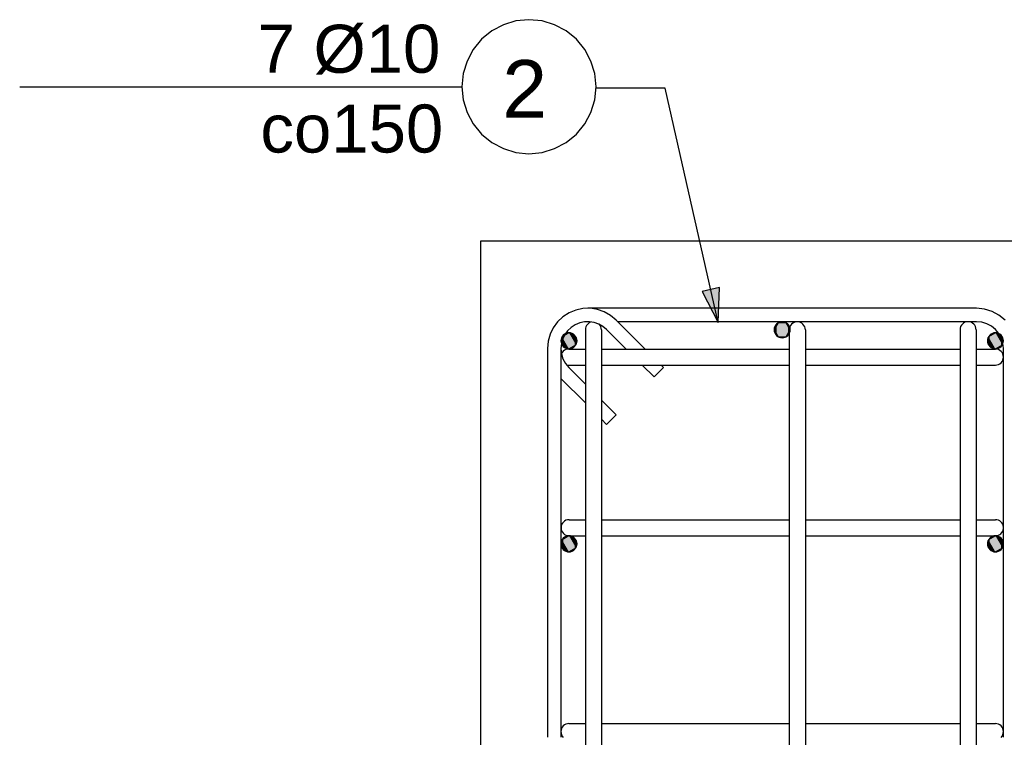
# Model space of a CAD drawing. Header units: millimetres. Extents: x -288865 to 11255, y 102926 to 380857.
# Tile 67 of 142: x -144636 to -143168, y 247072 to 248143. Entities that reach past the tile are written whole.
import ezdxf

# ---------------------------------------------------------------- set-up
doc = ezdxf.new("R2010")
doc.units = ezdxf.units.MM
doc.header["$MEASUREMENT"] = 0
doc.styles.add('ARIAL', font='arial.ttf')

# ---------------------------------------------------------------- blocks, each defined once
blk = doc.blocks.new('DwgObject-66210877-3474 - 1303')
at = {"linetype": 'Continuous'}
for points in [[(21173.7, 1933.5), (21149.6, 1979.3), (21173.7, 1984.8)], [(21173.7, 1933.5), (21173.7, 1984.8), (21175.8, 1985.3)], [(21263.1, 1912.1), (21257.1, 1922.5), (21263.1, 1932.9)], [(21257.3, 1920.1), (21257.1, 1922.5), (21257.3, 1924.8)], [(21258, 1917.9), (21257.3, 1924.8), (21258, 1927.1)], [(21257.3, 1920.1), (21257.3, 1924.8), (21258, 1917.9)], [(21259.1, 1915.8), (21258, 1927.1), (21259.1, 1929.1)], [(21258, 1917.9), (21258, 1927.1), (21259.1, 1915.8)], [(21260.6, 1914), (21259.1, 1929.1), (21260.6, 1931)], [(21259.1, 1915.8), (21259.1, 1929.1), (21260.6, 1914)], [(21262.4, 1912.5), (21260.6, 1931), (21262.4, 1932.5)], [(21260.6, 1914), (21260.6, 1931), (21262.4, 1912.5)], [(21264.5, 1911.4), (21262.4, 1932.5), (21264.5, 1933.6)], [(21262.4, 1912.5), (21262.4, 1932.5), (21264.5, 1911.4)], [(21263.1, 1912.1), (21263.1, 1932.9), (21275.1, 1912.1)], [(21275.1, 1912.1), (21263.1, 1932.9), (21275.1, 1932.9)], [(21266.7, 1910.7), (21264.5, 1933.6), (21266.7, 1934.3)], [(21264.5, 1911.4), (21264.5, 1933.6), (21266.7, 1910.7)], [(21269.1, 1910.5), (21266.7, 1934.3), (21269.1, 1934.5)], [(21266.7, 1910.7), (21266.7, 1934.3), (21269.1, 1910.5)], [(21269.1, 1910.5), (21269.1, 1934.5), (21271.4, 1910.7)], [(21271.4, 1910.7), (21269.1, 1934.5), (21271.4, 1934.3)], [(21271.4, 1910.7), (21271.4, 1934.3), (21273.7, 1911.4)], [(21273.7, 1911.4), (21271.4, 1934.3), (21273.7, 1933.6)], [(21273.7, 1911.4), (21273.7, 1933.6), (21275.7, 1912.5)], [(21275.7, 1912.5), (21273.7, 1933.6), (21275.7, 1932.5)], [(21275.1, 1912.1), (21275.1, 1932.9), (21281.1, 1922.5)], [(21275.7, 1912.5), (21275.7, 1932.5), (21277.5, 1914)], [(21277.5, 1914), (21275.7, 1932.5), (21277.5, 1931)], [(21277.5, 1914), (21277.5, 1931), (21279, 1915.8)], [(21279, 1915.8), (21277.5, 1931), (21279, 1929.1)], [(21279, 1915.8), (21279, 1929.1), (21280.1, 1917.9)], [(21280.1, 1917.9), (21279, 1929.1), (21280.1, 1927.1)], [(21280.1, 1917.9), (21280.1, 1927.1), (21280.8, 1920.1)], [(21280.8, 1920.1), (21280.1, 1927.1), (21280.8, 1924.8)], [(21280.8, 1920.1), (21280.8, 1924.8), (21281.1, 1922.5)], [(20940, 1901.3), (20939.3, 1908.3), (20940, 1910.5)], [(20941.1, 1899.2), (20940, 1910.5), (20941.1, 1912.6)], [(20940, 1901.3), (20940, 1910.5), (20941.1, 1899.2)], [(20951.1, 1893.9), (20940.7, 1911.9), (20951.1, 1917.9)], [(20940.7, 1899.9), (20940.7, 1911.9), (20951.1, 1893.9)], [(20942.6, 1897.4), (20941.1, 1912.6), (20942.6, 1914.4)], [(20941.1, 1899.2), (20941.1, 1912.6), (20942.6, 1897.4)], [(20944.4, 1895.9), (20942.6, 1914.4), (20944.4, 1915.9)], [(20942.6, 1897.4), (20942.6, 1914.4), (20944.4, 1895.9)], [(20946.5, 1894.8), (20944.4, 1915.9), (20946.5, 1917)], [(20944.4, 1895.9), (20944.4, 1915.9), (20946.5, 1894.8)], [(20948.7, 1894.1), (20946.5, 1917), (20948.7, 1917.7)], [(20946.5, 1894.8), (20946.5, 1917), (20948.7, 1894.1)], [(20951.1, 1893.9), (20948.7, 1917.7), (20951.1, 1917.9)], [(20948.7, 1894.1), (20948.7, 1917.7), (20951.1, 1893.9)], [(20951.1, 1893.9), (20951.1, 1917.9), (20961.5, 1899.9)], [(20961.5, 1899.9), (20951.1, 1917.9), (20961.5, 1911.9)], [(20951.1, 1893.9), (20951.1, 1917.9), (20953.4, 1894.1)], [(20953.4, 1894.1), (20951.1, 1917.9), (20953.4, 1917.7)], [(20953.4, 1894.1), (20953.4, 1917.7), (20955.7, 1894.8)], [(20955.7, 1894.8), (20953.4, 1917.7), (20955.7, 1917)], [(20955.7, 1894.8), (20955.7, 1917), (20957.7, 1895.9)], [(20957.7, 1895.9), (20955.7, 1917), (20957.7, 1915.9)], [(20957.7, 1895.9), (20957.7, 1915.9), (20959.5, 1897.4)], [(20959.5, 1897.4), (20957.7, 1915.9), (20959.5, 1914.4)], [(20959.5, 1897.4), (20959.5, 1914.4), (20961, 1899.2)], [(20961, 1899.2), (20959.5, 1914.4), (20961, 1912.6)], [(20961, 1899.2), (20961, 1912.6), (20962.1, 1901.3)], [(20962.1, 1901.3), (20961, 1912.6), (20962.1, 1910.5)], [(20962.1, 1901.3), (20962.1, 1910.5), (20962.8, 1903.6)], [(20962.8, 1903.6), (20962.1, 1910.5), (20962.8, 1908.3)], [(21576, 1901.3), (21575.3, 1908.3), (21576, 1910.5)], [(21577.1, 1899.2), (21576, 1910.5), (21577.1, 1912.6)], [(21576, 1901.3), (21576, 1910.5), (21577.1, 1899.2)], [(21587.1, 1893.9), (21576.7, 1911.9), (21587.1, 1917.9)], [(21576.7, 1899.9), (21576.7, 1911.9), (21587.1, 1893.9)], [(21578.6, 1897.4), (21577.1, 1912.6), (21578.6, 1914.4)], [(21577.1, 1899.2), (21577.1, 1912.6), (21578.6, 1897.4)], [(21580.4, 1895.9), (21578.6, 1914.4), (21580.4, 1915.9)], [(21578.6, 1897.4), (21578.6, 1914.4), (21580.4, 1895.9)], [(21582.5, 1894.8), (21580.4, 1915.9), (21582.5, 1917)], [(21580.4, 1895.9), (21580.4, 1915.9), (21582.5, 1894.8)], [(21584.7, 1894.1), (21582.5, 1917), (21584.7, 1917.7)], [(21582.5, 1894.8), (21582.5, 1917), (21584.7, 1894.1)], [(21587.1, 1893.9), (21584.7, 1917.7), (21587.1, 1917.9)], [(21584.7, 1894.1), (21584.7, 1917.7), (21587.1, 1893.9)], [(21587.1, 1893.9), (21587.1, 1917.9), (21597.5, 1899.9)], [(21597.5, 1899.9), (21587.1, 1917.9), (21597.5, 1911.9)], [(21587.1, 1893.9), (21587.1, 1917.9), (21589.4, 1894.1)], [(21589.4, 1894.1), (21587.1, 1917.9), (21589.4, 1917.7)], [(21589.4, 1894.1), (21589.4, 1917.7), (21591.7, 1894.8)], [(21591.7, 1894.8), (21589.4, 1917.7), (21591.7, 1917)], [(21591.7, 1894.8), (21591.7, 1917), (21593.7, 1895.9)], [(21593.7, 1895.9), (21591.7, 1917), (21593.7, 1915.9)], [(21593.7, 1895.9), (21593.7, 1915.9), (21595.5, 1897.4)], [(21595.5, 1897.4), (21593.7, 1915.9), (21595.5, 1914.4)], [(21595.5, 1897.4), (21595.5, 1914.4), (21597, 1899.2)], [(21597, 1899.2), (21595.5, 1914.4), (21597, 1912.6)], [(21597, 1899.2), (21597, 1912.6), (21598.1, 1901.3)], [(21598.1, 1901.3), (21597, 1912.6), (21598.1, 1910.5)], [(21598.1, 1901.3), (21598.1, 1910.5), (21598.8, 1903.6)], [(21598.8, 1903.6), (21598.1, 1910.5), (21598.8, 1908.3)], [(20939.3, 1903.6), (20939.1, 1905.9), (20939.3, 1908.3)], [(20939.3, 1903.6), (20939.3, 1908.3), (20940, 1901.3)], [(20962.8, 1903.6), (20962.8, 1908.3), (20963.1, 1905.9)], [(21575.3, 1903.6), (21575.1, 1905.9), (21575.3, 1908.3)], [(21575.3, 1903.6), (21575.3, 1908.3), (21576, 1901.3)], [(21598.8, 1903.6), (21598.8, 1908.3), (21599.1, 1905.9)], [(20939.3, 1600.7), (20939.1, 1603.1), (20939.3, 1605.4)], [(20940, 1598.5), (20939.3, 1605.4), (20940, 1607.7)], [(20939.3, 1600.7), (20939.3, 1605.4), (20940, 1598.5)], [(20941.1, 1596.4), (20940, 1607.7), (20941.1, 1609.7)], [(20940, 1598.5), (20940, 1607.7), (20941.1, 1596.4)], [(20951.1, 1591.1), (20940.7, 1609.1), (20951.1, 1615.1)], [(20940.7, 1597.1), (20940.7, 1609.1), (20951.1, 1591.1)], [(20942.6, 1594.6), (20941.1, 1609.7), (20942.6, 1611.6)], [(20941.1, 1596.4), (20941.1, 1609.7), (20942.6, 1594.6)], [(20944.4, 1593.1), (20942.6, 1611.6), (20944.4, 1613)], [(20942.6, 1594.6), (20942.6, 1611.6), (20944.4, 1593.1)], [(20946.5, 1592), (20944.4, 1613), (20946.5, 1614.2)], [(20944.4, 1593.1), (20944.4, 1613), (20946.5, 1592)], [(20948.7, 1591.3), (20946.5, 1614.2), (20948.7, 1614.8)], [(20946.5, 1592), (20946.5, 1614.2), (20948.7, 1591.3)], [(20951.1, 1591.1), (20948.7, 1614.8), (20951.1, 1615.1)], [(20948.7, 1591.3), (20948.7, 1614.8), (20951.1, 1591.1)], [(20951.1, 1591.1), (20951.1, 1615.1), (20961.5, 1597.1)], [(20961.5, 1597.1), (20951.1, 1615.1), (20961.5, 1609.1)], [(20951.1, 1591.1), (20951.1, 1615.1), (20953.4, 1591.3)], [(20953.4, 1591.3), (20951.1, 1615.1), (20953.4, 1614.8)], [(20953.4, 1591.3), (20953.4, 1614.8), (20955.7, 1592)], [(20955.7, 1592), (20953.4, 1614.8), (20955.7, 1614.2)], [(20955.7, 1592), (20955.7, 1614.2), (20957.7, 1593.1)], [(20957.7, 1593.1), (20955.7, 1614.2), (20957.7, 1613)], [(20957.7, 1593.1), (20957.7, 1613), (20959.5, 1594.6)], [(20959.5, 1594.6), (20957.7, 1613), (20959.5, 1611.6)], [(20959.5, 1594.6), (20959.5, 1611.6), (20961, 1596.4)], [(20961, 1596.4), (20959.5, 1611.6), (20961, 1609.7)], [(20961, 1596.4), (20961, 1609.7), (20962.1, 1598.5)], [(20962.1, 1598.5), (20961, 1609.7), (20962.1, 1607.7)], [(20962.1, 1598.5), (20962.1, 1607.7), (20962.8, 1600.7)], [(20962.8, 1600.7), (20962.1, 1607.7), (20962.8, 1605.4)], [(20962.8, 1600.7), (20962.8, 1605.4), (20963.1, 1603.1)], [(21575.3, 1600.7), (21575.1, 1603.1), (21575.3, 1605.4)], [(21576, 1598.5), (21575.3, 1605.4), (21576, 1607.7)], [(21575.3, 1600.7), (21575.3, 1605.4), (21576, 1598.5)], [(21577.1, 1596.4), (21576, 1607.7), (21577.1, 1609.7)], [(21576, 1598.5), (21576, 1607.7), (21577.1, 1596.4)], [(21587.1, 1591.1), (21576.7, 1609.1), (21587.1, 1615.1)], [(21576.7, 1597.1), (21576.7, 1609.1), (21587.1, 1591.1)], [(21578.6, 1594.6), (21577.1, 1609.7), (21578.6, 1611.6)], [(21577.1, 1596.4), (21577.1, 1609.7), (21578.6, 1594.6)], [(21580.4, 1593.1), (21578.6, 1611.6), (21580.4, 1613)], [(21578.6, 1594.6), (21578.6, 1611.6), (21580.4, 1593.1)], [(21582.5, 1592), (21580.4, 1613), (21582.5, 1614.2)], [(21580.4, 1593.1), (21580.4, 1613), (21582.5, 1592)], [(21584.7, 1591.3), (21582.5, 1614.2), (21584.7, 1614.8)], [(21582.5, 1592), (21582.5, 1614.2), (21584.7, 1591.3)], [(21587.1, 1591.1), (21584.7, 1614.8), (21587.1, 1615.1)], [(21584.7, 1591.3), (21584.7, 1614.8), (21587.1, 1591.1)], [(21587.1, 1591.1), (21587.1, 1615.1), (21597.5, 1597.1)], [(21597.5, 1597.1), (21587.1, 1615.1), (21597.5, 1609.1)], [(21587.1, 1591.1), (21587.1, 1615.1), (21589.4, 1591.3)], [(21589.4, 1591.3), (21587.1, 1615.1), (21589.4, 1614.8)], [(21589.4, 1591.3), (21589.4, 1614.8), (21591.7, 1592)], [(21591.7, 1592), (21589.4, 1614.8), (21591.7, 1614.2)], [(21591.7, 1592), (21591.7, 1614.2), (21593.7, 1593.1)], [(21593.7, 1593.1), (21591.7, 1614.2), (21593.7, 1613)], [(21593.7, 1593.1), (21593.7, 1613), (21595.5, 1594.6)], [(21595.5, 1594.6), (21593.7, 1613), (21595.5, 1611.6)], [(21595.5, 1594.6), (21595.5, 1611.6), (21597, 1596.4)], [(21597, 1596.4), (21595.5, 1611.6), (21597, 1609.7)], [(21597, 1596.4), (21597, 1609.7), (21598.1, 1598.5)], [(21598.1, 1598.5), (21597, 1609.7), (21598.1, 1607.7)], [(21598.1, 1598.5), (21598.1, 1607.7), (21598.8, 1600.7)], [(21598.8, 1600.7), (21598.1, 1607.7), (21598.8, 1605.4)], [(21598.8, 1600.7), (21598.8, 1605.4), (21599.1, 1603.1)]]:
    blk.add_hatch(color=5, dxfattribs=at).paths.add_polyline_path(points)
at = {"color": 5, "linetype": 'Continuous'}
for p, q in [((20871.9, 2383.1), (20853.2, 2377.4)), ((20891.4, 2385), (20871.9, 2383.1)), ((20910.9, 2383.1), (20891.4, 2385)), ((20929.7, 2377.4), (20910.9, 2383.1)), ((20835.9, 2368.2), (20820.7, 2355.7)), ((20853.2, 2377.4), (20835.9, 2368.2)), ((20947, 2368.2), (20929.7, 2377.4)), ((20962.2, 2355.7), (20947, 2368.2)), ((20820.7, 2355.7), (20808.3, 2340.6)), ((20974.6, 2340.6), (20962.2, 2355.7)), ((20808.3, 2340.6), (20799.1, 2323.3)), ((20983.8, 2323.3), (20974.6, 2340.6)), ((20799.1, 2323.3), (20793.4, 2304.5)), ((20989.5, 2304.5), (20983.8, 2323.3)), ((20793.4, 2304.5), (20791.4, 2285)), ((20991.4, 2285), (20989.5, 2304.5)), ((20131.9, 2285), (20791.4, 2285)), ((20791.4, 2285), (20793.4, 2265.5)), ((20989.5, 2265.5), (20991.4, 2285)), ((21094.7, 2282.8), (20991.4, 2282.8)), ((21173.7, 1933.5), (21094.7, 2282.8)), ((20793.4, 2265.5), (20799.1, 2246.7)), ((20983.8, 2246.7), (20989.5, 2265.5)), ((20799.1, 2246.7), (20808.3, 2229.4)), ((20974.6, 2229.4), (20983.8, 2246.7)), ((20808.3, 2229.4), (20820.7, 2214.3)), ((20962.2, 2214.3), (20974.6, 2229.4)), ((20820.7, 2214.3), (20835.9, 2201.9)), ((20947, 2201.9), (20962.2, 2214.3)), ((20835.9, 2201.9), (20853.2, 2192.6)), ((20853.2, 2192.6), (20871.9, 2186.9)), ((20910.9, 2186.9), (20929.7, 2192.6)), ((20929.7, 2192.6), (20947, 2201.9)), ((20871.9, 2186.9), (20891.4, 2185)), ((20891.4, 2185), (20910.9, 2186.9)), ((21175.8, 1985.3), (21149.6, 1979.3)), ((21173.7, 1933.5), (21175.8, 1985.3)), ((21149.6, 1979.3), (21173.7, 1933.5)), ((20971.8, 1954), (20961.2, 1951.8)), ((20982.7, 1954.4), (20971.8, 1954)), ((21559.1, 1954.5), (20979.1, 1954.5)), ((20993.4, 1952.7), (20982.7, 1954.4)), ((21570.8, 1953.3), (21559.1, 1954.5)), ((21582, 1949.9), (21570.8, 1953.3)), ((20942.1, 1941.7), (20934.1, 1934.3)), ((20951.2, 1947.6), (20942.1, 1941.7)), ((20961.2, 1951.8), (20951.2, 1947.6)), ((21003.7, 1949.2), (20993.4, 1952.7)), ((21013.1, 1943.9), (21003.7, 1949.2)), ((21021.5, 1936.9), (21013.1, 1943.9)), ((21592.4, 1944.4), (21582, 1949.9)), ((21601.5, 1936.9), (21592.4, 1944.4)), ((20927.7, 1925.5), (20923, 1915.8)), ((20934.1, 1934.3), (20927.7, 1925.5)), ((20954.4, 1926), (20949.1, 1921)), ((20960.5, 1929.9), (20954.4, 1926)), ((20967.2, 1932.7), (20960.5, 1929.9)), ((20974.2, 1934.2), (20967.2, 1932.7)), ((20981.5, 1934.4), (20974.2, 1934.2)), ((20975.7, 1924.6), (20975.5, 1922.5)), ((20976.3, 1926.7), (20975.7, 1924.6)), ((20977.2, 1928.7), (20976.3, 1926.7)), ((20978.5, 1930.4), (20977.2, 1928.7)), ((20980, 1931.9), (20978.5, 1930.4)), ((20981.8, 1933.1), (20980, 1931.9)), ((20988.6, 1933.3), (20981.5, 1934.4)), ((20983.8, 1933.9), (20981.8, 1933.1)), ((20995.5, 1931), (20988.6, 1933.3)), ((21001.8, 1927.4), (20995.5, 1931)), ((20997.9, 1928.5), (20996.7, 1930.2)), ((20998.8, 1926.6), (20997.9, 1928.5)), ((20999.3, 1924.6), (20998.8, 1926.6)), ((20999.5, 1922.5), (20999.3, 1924.6)), ((21007.3, 1922.8), (21001.8, 1927.4)), ((21064.7, 1893.7), (21021.5, 1936.9)), ((21559.1, 1934.5), (21023.9, 1934.5)), ((21263.1, 1932.9), (21257.1, 1922.5)), ((21257.3, 1924.8), (21257.1, 1922.5)), ((21258, 1927.1), (21257.3, 1924.8)), ((21259.1, 1929.1), (21258, 1927.1)), ((21260.6, 1931), (21259.1, 1929.1)), ((21262.4, 1932.5), (21260.6, 1931)), ((21264.5, 1933.6), (21262.4, 1932.5)), ((21275.1, 1932.9), (21263.1, 1932.9)), ((21266.7, 1934.3), (21264.5, 1933.6)), ((21269.1, 1934.5), (21266.7, 1934.3)), ((21271.4, 1934.3), (21269.1, 1934.5)), ((21273.7, 1933.6), (21271.4, 1934.3)), ((21275.7, 1932.5), (21273.7, 1933.6)), ((21281.1, 1922.5), (21275.1, 1932.9)), ((21277.5, 1931), (21275.7, 1932.5)), ((21279, 1929.1), (21277.5, 1931)), ((21280.1, 1927.1), (21279, 1929.1)), ((21279.9, 1924.7), (21279.6, 1922.4)), ((21280.6, 1926.9), (21279.9, 1924.7)), ((21280.8, 1924.8), (21280.1, 1927.1)), ((21281.7, 1929), (21280.6, 1926.9)), ((21281.1, 1922.5), (21280.8, 1924.8)), ((21283.2, 1930.8), (21281.7, 1929)), ((21285, 1932.3), (21283.2, 1930.8)), ((21287.1, 1933.4), (21285, 1932.3)), ((21289.3, 1934.1), (21287.1, 1933.4)), ((21291.6, 1934.4), (21289.3, 1934.1)), ((21294, 1934.1), (21291.6, 1934.4)), ((21296.2, 1933.4), (21294, 1934.1)), ((21298.3, 1932.3), (21296.2, 1933.4)), ((21300.1, 1930.8), (21298.3, 1932.3)), ((21301.6, 1929), (21300.1, 1930.8)), ((21302.7, 1926.9), (21301.6, 1929)), ((21303.4, 1924.7), (21302.7, 1926.9)), ((21303.6, 1922.4), (21303.4, 1924.7)), ((21534.5, 1924.8), (21534.3, 1922.5)), ((21535.2, 1927.1), (21534.5, 1924.8)), ((21536.3, 1929.1), (21535.2, 1927.1)), ((21537.8, 1931), (21536.3, 1929.1)), ((21539.6, 1932.5), (21537.8, 1931)), ((21541.7, 1933.6), (21539.6, 1932.5)), ((21544, 1934.3), (21541.7, 1933.6)), ((21546.3, 1934.5), (21544, 1934.3)), ((21548.7, 1934.3), (21546.3, 1934.5)), ((21550.9, 1933.6), (21548.7, 1934.3)), ((21553, 1932.5), (21550.9, 1933.6)), ((21554.8, 1931), (21553, 1932.5)), ((21556.3, 1929.1), (21554.8, 1931)), ((21557.4, 1927.1), (21556.3, 1929.1)), ((21558.1, 1924.8), (21557.4, 1927.1)), ((21558.3, 1922.5), (21558.1, 1924.8)), ((21566.9, 1933.7), (21559.1, 1934.5)), ((21574.4, 1931.4), (21566.9, 1933.7)), ((21581.3, 1927.7), (21574.4, 1931.4)), ((21587.3, 1922.8), (21581.3, 1927.7)), ((20923, 1915.8), (20920, 1905.3)), ((20940, 1910.5), (20939.3, 1908.3)), ((20941.1, 1912.6), (20940, 1910.5)), ((20951.1, 1917.9), (20940.7, 1911.9)), ((20940.7, 1911.9), (20940.7, 1899.9)), ((20942.6, 1914.4), (20941.1, 1912.6)), ((20944.8, 1915.2), (20941.7, 1908.7)), ((20944.4, 1915.9), (20942.6, 1914.4)), ((20946.5, 1917), (20944.4, 1915.9)), ((20949.1, 1921), (20944.8, 1915.2)), ((20948.7, 1917.7), (20946.5, 1917)), ((20951.1, 1917.9), (20948.7, 1917.7)), ((20961.5, 1911.9), (20951.1, 1917.9)), ((20953.4, 1917.7), (20951.1, 1917.9)), ((20955.7, 1917), (20953.4, 1917.7)), ((20957.7, 1915.9), (20955.7, 1917)), ((20959.5, 1914.4), (20957.7, 1915.9)), ((20961, 1912.6), (20959.5, 1914.4)), ((20962.1, 1910.5), (20961, 1912.6)), ((20961.5, 1899.9), (20961.5, 1911.9)), ((20962.8, 1908.3), (20962.1, 1910.5)), ((20975.5, 1922.5), (20975.5, 1862.5)), ((20999.5, 1922.5), (20999.5, 1862.5)), ((21036.4, 1893.7), (21007.3, 1922.8)), ((21257.1, 1922.5), (21263.1, 1912.1)), ((21257.1, 1922.5), (21257.3, 1920.1)), ((21257.3, 1920.1), (21258, 1917.9)), ((21258, 1917.9), (21259.1, 1915.8)), ((21259.1, 1915.8), (21260.6, 1914)), ((21260.6, 1914), (21262.4, 1912.5)), ((21262.4, 1912.5), (21264.5, 1911.4)), ((21263.1, 1912.1), (21275.1, 1912.1)), ((21264.5, 1911.4), (21266.7, 1910.7)), ((21266.7, 1910.7), (21269.1, 1910.5)), ((21269.1, 1910.5), (21271.4, 1910.7)), ((21271.4, 1910.7), (21273.7, 1911.4)), ((21273.7, 1911.4), (21275.7, 1912.5)), ((21275.1, 1912.1), (21281.1, 1922.5)), ((21275.7, 1912.5), (21277.5, 1914)), ((21277.5, 1914), (21279, 1915.8)), ((21279, 1915.8), (21280.1, 1917.9)), ((21279.6, 1922.4), (21279.6, 1862.4)), ((21280.1, 1917.9), (21280.8, 1920.1)), ((21280.8, 1920.1), (21281.1, 1922.5)), ((21303.6, 1922.4), (21303.6, 1862.4)), ((21534.3, 1922.5), (21534.3, 1862.5)), ((21558.3, 1922.5), (21558.3, 1862.5)), ((21576, 1910.5), (21575.3, 1908.3)), ((21577.1, 1912.6), (21576, 1910.5)), ((21587.1, 1917.9), (21576.7, 1911.9)), ((21576.7, 1911.9), (21576.7, 1899.9)), ((21578.6, 1914.4), (21577.1, 1912.6)), ((21580.4, 1915.9), (21578.6, 1914.4)), ((21582.5, 1917), (21580.4, 1915.9)), ((21584.7, 1917.7), (21582.5, 1917)), ((21587.1, 1917.9), (21584.7, 1917.7)), ((21597.5, 1911.9), (21587.1, 1917.9)), ((21589.4, 1917.7), (21587.1, 1917.9)), ((21592.3, 1916.7), (21587.3, 1922.8)), ((21591.7, 1917), (21589.4, 1917.7)), ((21593.7, 1915.9), (21591.7, 1917)), ((21596, 1909.8), (21592.3, 1916.7)), ((21595.5, 1914.4), (21593.7, 1915.9)), ((21597, 1912.6), (21595.5, 1914.4)), ((21598.3, 1902.3), (21596, 1909.8)), ((21598.1, 1910.5), (21597, 1912.6)), ((21597.5, 1899.9), (21597.5, 1911.9)), ((21598.8, 1908.3), (21598.1, 1910.5)), ((20920, 1905.3), (20919.1, 1894.5)), ((20919.1, 1894.5), (20919.1, 1314.5)), ((20939.3, 1908.3), (20939.1, 1905.9)), ((20939.1, 1905.9), (20939.3, 1903.6)), ((20939.7, 1901.7), (20939.1, 1894.5)), ((20939.1, 1894.5), (20939.1, 1314.5)), ((20939.1, 1894.5), (20939.8, 1886.7)), ((20939.3, 1903.6), (20940, 1901.3)), ((20941.7, 1908.7), (20939.7, 1901.7)), ((20940, 1901.3), (20941.1, 1899.2)), ((20940.7, 1899.9), (20951.1, 1893.9)), ((20941.1, 1899.2), (20942.6, 1897.4)), ((20942.6, 1897.4), (20944.4, 1895.9)), ((20944.4, 1895.9), (20946.5, 1894.8)), ((20946.5, 1894.8), (20948.7, 1894.1)), ((20951.1, 1893.9), (20961.5, 1899.9)), ((20953.4, 1894.1), (20955.7, 1894.8)), ((20955.7, 1894.8), (20957.7, 1895.9)), ((20957.7, 1895.9), (20959.5, 1897.4)), ((20959.5, 1897.4), (20961, 1899.2)), ((20961, 1899.2), (20962.1, 1901.3)), ((20962.1, 1901.3), (20962.8, 1903.6)), ((20963.1, 1905.9), (20962.8, 1908.3)), ((20962.8, 1903.6), (20963.1, 1905.9)), ((21575.3, 1908.3), (21575.1, 1905.9)), ((21575.1, 1905.9), (21575.3, 1903.6)), ((21575.3, 1903.6), (21576, 1901.3)), ((21576, 1901.3), (21577.1, 1899.2)), ((21576.7, 1899.9), (21587.1, 1893.9)), ((21577.1, 1899.2), (21578.6, 1897.4)), ((21578.6, 1897.4), (21580.4, 1895.9)), ((21580.4, 1895.9), (21582.5, 1894.8)), ((21582.5, 1894.8), (21584.7, 1894.1)), ((21587.1, 1893.9), (21597.5, 1899.9)), ((21589.4, 1894.1), (21591.7, 1894.8)), ((21591.7, 1894.8), (21593.7, 1895.9)), ((21593.7, 1895.9), (21595.5, 1897.4)), ((21595.5, 1897.4), (21597, 1899.2)), ((21597, 1899.2), (21598.1, 1901.3)), ((21598.1, 1901.3), (21598.8, 1903.6)), ((21599.1, 1894.5), (21598.3, 1902.3)), ((21599.1, 1905.9), (21598.8, 1908.3)), ((21598.8, 1903.6), (21599.1, 1905.9)), ((21599.1, 1314.5), (21599.1, 1894.5)), ((20939.8, 1886.7), (20942.1, 1879.2)), ((20941.1, 1888.5), (20940, 1886.5)), ((20942.6, 1890.3), (20941.1, 1888.5)), ((20944.5, 1891.8), (20942.6, 1890.3)), ((20946.5, 1892.8), (20944.5, 1891.8)), ((20948.7, 1893.5), (20946.5, 1892.8)), ((20948.7, 1894.1), (20951.1, 1893.9)), ((20951.1, 1893.7), (20948.7, 1893.5)), ((20951.1, 1893.9), (20953.4, 1894.1)), ((20951.1, 1893.7), (20975.2, 1893.7)), ((20999.4, 1893.7), (21011.1, 1893.7)), ((21011.1, 1893.7), (21279.6, 1893.7)), ((21303.6, 1893.7), (21527.1, 1893.7)), ((21527.1, 1893.7), (21534.4, 1893.7)), ((21558.4, 1893.7), (21587.1, 1893.7)), ((21584.7, 1894.1), (21587.1, 1893.9)), ((21587.1, 1893.9), (21589.4, 1894.1)), ((21589.4, 1893.5), (21587.1, 1893.7)), ((21591.7, 1892.8), (21589.4, 1893.5)), ((21593.7, 1891.7), (21591.7, 1892.8)), ((21595.5, 1890.2), (21593.7, 1891.7)), ((21597, 1888.4), (21595.5, 1890.2)), ((21598.1, 1886.3), (21597, 1888.4)), ((21598.8, 1884.1), (21598.1, 1886.3)), ((21599.1, 1881.7), (21598.8, 1884.1)), ((21598.8, 1879.4), (21599.1, 1881.7)), ((20942.1, 1879.2), (20945.8, 1872.3)), ((20945.8, 1872.3), (20950.8, 1866.2)), ((20948, 1870.1), (20949.5, 1869.8)), ((20949.5, 1869.8), (20951.1, 1869.7)), ((20950.8, 1866.2), (20975.5, 1841.5)), ((20951.1, 1869.7), (20975.2, 1869.7)), ((20999.4, 1869.7), (21011.1, 1869.7)), ((21011.1, 1869.7), (21279.6, 1869.7)), ((21078.1, 1852.1), (21060.4, 1869.7)), ((21092.2, 1866.2), (21078.1, 1852.1)), ((21092.2, 1866.2), (21088.7, 1869.7)), ((21303.6, 1869.7), (21527.1, 1869.7)), ((21527.1, 1869.7), (21534.4, 1869.7)), ((21558.4, 1869.7), (21587.1, 1869.7)), ((21587.1, 1869.7), (21589.4, 1870)), ((21589.4, 1870), (21591.7, 1870.6)), ((21591.7, 1870.6), (21593.7, 1871.8)), ((21593.7, 1871.8), (21595.5, 1873.2)), ((21595.5, 1873.2), (21597, 1875.1)), ((21597, 1875.1), (21598.1, 1877.1)), ((21598.1, 1877.1), (21598.8, 1879.4)), ((20975.5, 1862.5), (20975.5, 1346.5)), ((20999.5, 1862.5), (20999.5, 1346.5)), ((21279.6, 1862.4), (21279.6, 1346.4)), ((21303.6, 1862.4), (21303.6, 1346.4)), ((21534.3, 1862.5), (21534.3, 1346.5)), ((21558.3, 1862.5), (21558.3, 1346.5)), ((20939.1, 1849.6), (20975.5, 1813.2)), ((20999.5, 1817.5), (21021.5, 1795.5)), ((21007.3, 1781.3), (21021.5, 1795.5)), ((20999.5, 1789.2), (21007.3, 1781.3)), ((20940.1, 1631.7), (20939.4, 1629.4)), ((20941.2, 1633.7), (20940.1, 1631.7)), ((20942.7, 1635.6), (20941.2, 1633.7)), ((20944.5, 1637), (20942.7, 1635.6)), ((20946.6, 1638.2), (20944.5, 1637)), ((20948.8, 1638.8), (20946.6, 1638.2)), ((20951.2, 1639.1), (20948.8, 1638.8)), ((20951.2, 1639.1), (20975.2, 1639.1)), ((20999.4, 1639.1), (21011.2, 1639.1)), ((21011.2, 1639.1), (21279.6, 1639.1)), ((21303.6, 1639.1), (21527.2, 1639.1)), ((21527.2, 1639.1), (21534.4, 1639.1)), ((21558.4, 1639.1), (21587.2, 1639.1)), ((21589.4, 1638.9), (21587.2, 1639.1)), ((21591.6, 1638.2), (21589.4, 1638.9)), ((21593.5, 1637.2), (21591.6, 1638.2)), ((21595.3, 1635.9), (21593.5, 1637.2)), ((21596.8, 1634.2), (21595.3, 1635.9)), ((21598, 1632.3), (21596.8, 1634.2)), ((21598.8, 1630.2), (21598, 1632.3)), ((21599.1, 1628.1), (21598.8, 1630.2)), ((20939.4, 1629.4), (20939.2, 1627.1)), ((20939.2, 1627.1), (20939.4, 1624.7)), ((20939.4, 1624.7), (20940.1, 1622.5)), ((20940.1, 1622.5), (20941.2, 1620.4)), ((20941.2, 1620.4), (20942.7, 1618.6)), ((20942.7, 1618.6), (20944.5, 1617.1)), ((20944.5, 1617.1), (20946.6, 1616)), ((20946.6, 1616), (20948.8, 1615.3)), ((21589.4, 1615.3), (21591.6, 1615.9)), ((21591.6, 1615.9), (21593.5, 1616.9)), ((21593.5, 1616.9), (21595.3, 1618.2)), ((21595.3, 1618.2), (21596.8, 1619.9)), ((21596.8, 1619.9), (21598, 1621.8)), ((21598, 1621.8), (21598.8, 1623.9)), ((21598.8, 1623.9), (21599.1, 1626.1)), ((20939.3, 1605.4), (20939.1, 1603.1)), ((20939.1, 1603.1), (20939.3, 1600.7)), ((20940, 1607.7), (20939.3, 1605.4)), ((20939.3, 1600.7), (20940, 1598.5)), ((20941.1, 1609.7), (20940, 1607.7)), ((20951.1, 1615.1), (20940.7, 1609.1)), ((20940.7, 1609.1), (20940.7, 1597.1)), ((20942.6, 1611.6), (20941.1, 1609.7)), ((20944.4, 1613), (20942.6, 1611.6)), ((20946.5, 1614.2), (20944.4, 1613)), ((20948.7, 1614.8), (20946.5, 1614.2)), ((20951.1, 1615.1), (20948.7, 1614.8)), ((20948.8, 1615.3), (20951.2, 1615.1)), ((20961.5, 1609.1), (20951.1, 1615.1)), ((20953.4, 1614.8), (20951.1, 1615.1)), ((20951.2, 1615.1), (20975.2, 1615.1)), ((20955.7, 1614.2), (20953.4, 1614.8)), ((20957.7, 1613), (20955.7, 1614.2)), ((20959.5, 1611.6), (20957.7, 1613)), ((20961, 1609.7), (20959.5, 1611.6)), ((20962.1, 1607.7), (20961, 1609.7)), ((20961.5, 1597.1), (20961.5, 1609.1)), ((20962.8, 1605.4), (20962.1, 1607.7)), ((20962.1, 1598.5), (20962.8, 1600.7)), ((20963.1, 1603.1), (20962.8, 1605.4)), ((20962.8, 1600.7), (20963.1, 1603.1)), ((20999.4, 1615.1), (21011.2, 1615.1)), ((21011.2, 1615.1), (21279.6, 1615.1)), ((21303.6, 1615.1), (21527.2, 1615.1)), ((21527.2, 1615.1), (21534.4, 1615.1)), ((21558.4, 1615.1), (21587.2, 1615.1)), ((21575.3, 1605.4), (21575.1, 1603.1)), ((21575.1, 1603.1), (21575.3, 1600.7)), ((21576, 1607.7), (21575.3, 1605.4)), ((21575.3, 1600.7), (21576, 1598.5)), ((21577.1, 1609.7), (21576, 1607.7)), ((21587.1, 1615.1), (21576.7, 1609.1)), ((21576.7, 1609.1), (21576.7, 1597.1)), ((21578.6, 1611.6), (21577.1, 1609.7)), ((21580.4, 1613), (21578.6, 1611.6)), ((21582.5, 1614.2), (21580.4, 1613)), ((21584.7, 1614.8), (21582.5, 1614.2)), ((21587.1, 1615.1), (21584.7, 1614.8)), ((21597.5, 1609.1), (21587.1, 1615.1)), ((21589.4, 1614.8), (21587.1, 1615.1)), ((21587.2, 1615.1), (21589.4, 1615.3)), ((21591.7, 1614.2), (21589.4, 1614.8)), ((21593.7, 1613), (21591.7, 1614.2)), ((21595.5, 1611.6), (21593.7, 1613)), ((21597, 1609.7), (21595.5, 1611.6)), ((21598.1, 1607.7), (21597, 1609.7)), ((21597.5, 1597.1), (21597.5, 1609.1)), ((21598.8, 1605.4), (21598.1, 1607.7)), ((21598.1, 1598.5), (21598.8, 1600.7)), ((21599.1, 1603.1), (21598.8, 1605.4)), ((21598.8, 1600.7), (21599.1, 1603.1)), ((20940, 1598.5), (20941.1, 1596.4)), ((20940.7, 1597.1), (20951.1, 1591.1)), ((20941.1, 1596.4), (20942.6, 1594.6)), ((20942.6, 1594.6), (20944.4, 1593.1)), ((20944.4, 1593.1), (20946.5, 1592)), ((20946.5, 1592), (20948.7, 1591.3)), ((20948.7, 1591.3), (20951.1, 1591.1)), ((20951.1, 1591.1), (20961.5, 1597.1)), ((20951.1, 1591.1), (20953.4, 1591.3)), ((20953.4, 1591.3), (20955.7, 1592)), ((20955.7, 1592), (20957.7, 1593.1)), ((20957.7, 1593.1), (20959.5, 1594.6)), ((20959.5, 1594.6), (20961, 1596.4)), ((20961, 1596.4), (20962.1, 1598.5)), ((21576, 1598.5), (21577.1, 1596.4)), ((21576.7, 1597.1), (21587.1, 1591.1)), ((21577.1, 1596.4), (21578.6, 1594.6)), ((21578.6, 1594.6), (21580.4, 1593.1)), ((21580.4, 1593.1), (21582.5, 1592)), ((21582.5, 1592), (21584.7, 1591.3)), ((21584.7, 1591.3), (21587.1, 1591.1)), ((21587.1, 1591.1), (21597.5, 1597.1)), ((21587.1, 1591.1), (21589.4, 1591.3)), ((21589.4, 1591.3), (21591.7, 1592)), ((21591.7, 1592), (21593.7, 1593.1)), ((21593.7, 1593.1), (21595.5, 1594.6)), ((21595.5, 1594.6), (21597, 1596.4)), ((21597, 1596.4), (21598.1, 1598.5)), ((20975.5, 1346.5), (20975.5, 1286.5)), ((20999.5, 1346.5), (20999.5, 1286.5)), ((21279.6, 1346.4), (21279.6, 1286.4)), ((21303.6, 1346.4), (21303.6, 1286.4)), ((21534.3, 1346.5), (21534.3, 1286.5)), ((21558.3, 1346.5), (21558.3, 1286.5)), ((20939.3, 1325.3), (20939.1, 1322.9)), ((20939.1, 1322.9), (20939.3, 1320.6)), ((20940, 1327.5), (20939.3, 1325.3)), ((20941.1, 1329.6), (20940, 1327.5)), ((20942.6, 1331.4), (20941.1, 1329.6)), ((20944.4, 1332.9), (20942.6, 1331.4)), ((20946.5, 1334), (20944.4, 1332.9)), ((20948.7, 1334.7), (20946.5, 1334)), ((20951.1, 1334.9), (20948.7, 1334.7)), ((20951.1, 1334.9), (20975.2, 1334.9)), ((20999.4, 1334.9), (21011.1, 1334.9)), ((21011.1, 1334.9), (21279.6, 1334.9)), ((21303.6, 1334.9), (21527.1, 1334.9)), ((21527.1, 1334.9), (21534.4, 1334.9)), ((21558.4, 1334.9), (21587.1, 1334.9)), ((21589.4, 1334.7), (21587.1, 1334.9)), ((21591.7, 1334), (21589.4, 1334.7)), ((21593.7, 1332.9), (21591.7, 1334)), ((21595.5, 1331.4), (21593.7, 1332.9)), ((21597, 1329.6), (21595.5, 1331.4)), ((21598.1, 1327.5), (21597, 1329.6)), ((21598.8, 1325.3), (21598.1, 1327.5)), ((21599.1, 1322.9), (21598.8, 1325.3)), ((21598.8, 1320.6), (21599.1, 1322.9)), ((20939.3, 1320.6), (20940, 1318.3)), ((20940, 1318.3), (20941.1, 1316.3)), ((20941.1, 1316.3), (20942.6, 1314.4)), ((21595.5, 1314.4), (21597, 1316.3)), ((21597, 1316.3), (21598.1, 1318.3)), ((21598.1, 1318.3), (21598.8, 1320.6))]:
    blk.add_line(p, q, dxfattribs=at)
at = {"color": 2, "linetype": 'Continuous'}
for p, q in [((21719.1, 2054.5), (20819.1, 2054.5)), ((20819.1, 2054.5), (20819.1, 1154.5))]:
    blk.add_line(p, q, dxfattribs=at)
at = {"color": 5, "linetype": 'Continuous', "style": 'ARIAL'}
for s, height, p in [('7 Ø10', 71.63, (20486.7, 2305.8)), ('2', 86, (20851.7, 2238.7)), ('co150', 71.63, (20490.9, 2186.8))]:
    blk.add_text(s, height=height, dxfattribs=at).set_placement(p)

msp = doc.modelspace()

# ---------------------------------------------------------------- block references
msp.add_blockref('DwgObject-66210877-3474 - 1303', (-164768.1, 245757.8))

doc.saveas('drawing.dxf')
